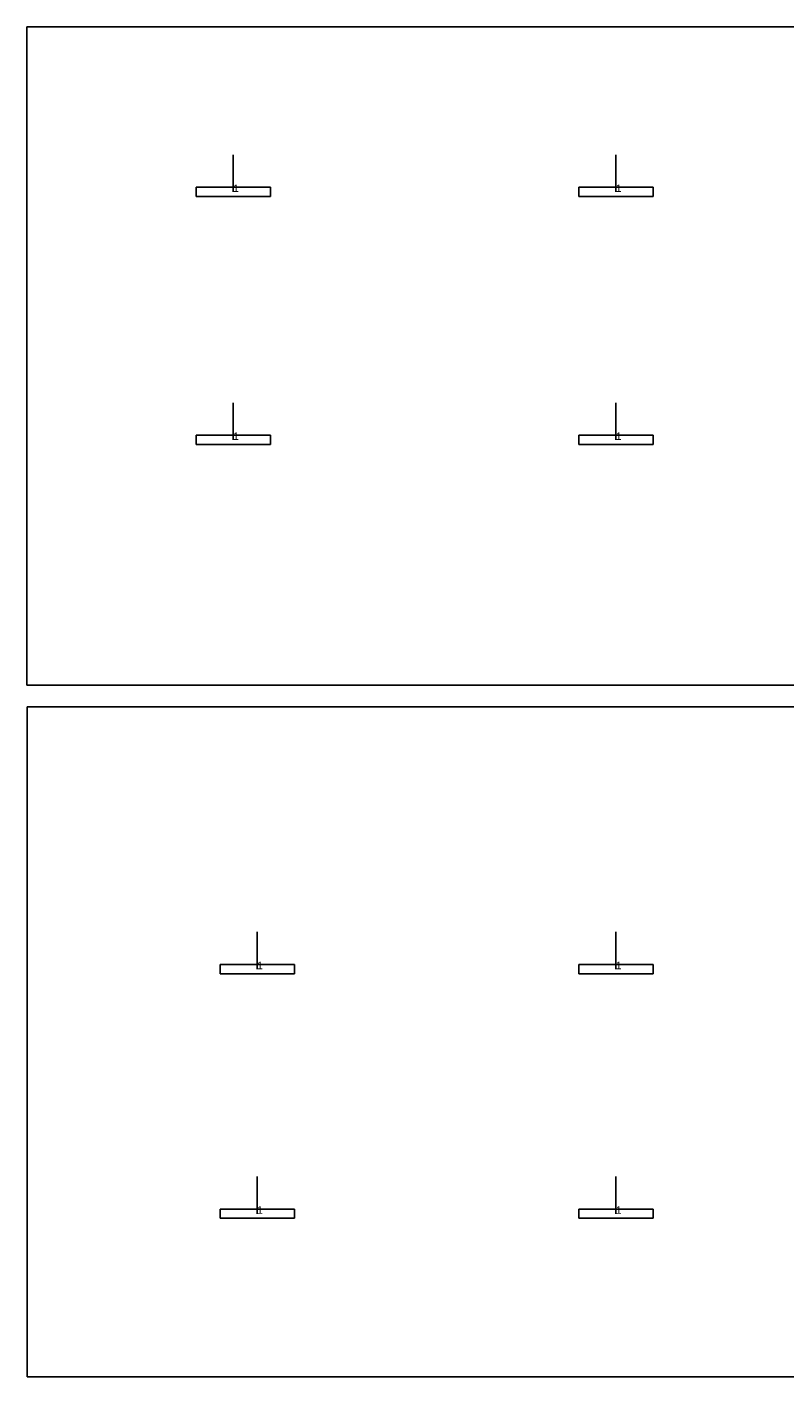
# Model space of a CAD drawing. Extents: x 185653 to 266956, y -482042 to -463482.
# Tile 1 of 6: x 185653 to 195837, y -482042 to -463882. Entities that reach past the tile are written whole.
import ezdxf

# ---------------------------------------------------------------- set-up
doc = ezdxf.new("R2010")
doc.units = 0
doc.header["$MEASUREMENT"] = 0
for name, color, linetype in [('DLXFURN', 5, 'Continuous'), ('DLXLUM', 2, 'Continuous'), ('DLXLUMEX', 2, 'Continuous')]:
    doc.layers.add(name, color=color, linetype=linetype)

# ---------------------------------------------------------------- blocks, each defined once
blk = doc.blocks.new('*U0')
at = {"color": 1}
blk.add_line((0, 0), (0, 500), dxfattribs=at)
for p, q in [((500, 62.5), (-500, 62.5)), ((-500, 62.5), (-500, -62.5)), ((-500, 62.5), (-500, -62.5)), ((-500, -62.5), (-500, 62.5)), ((-500, 62.5), (-500, 62.5)), ((500, 62.5), (-500, 62.5)), ((-500, 62.5), (-500, 62.5)), ((-500, 62.5), (500, 62.5)), ((-500, -62.5), (-500, 62.5)), ((-500, 62.5), (500, 62.5)), ((500, -62.5), (500, 62.5)), ((500, 62.5), (500, 62.5)), ((500, -62.5), (500, 62.5)), ((500, 62.5), (500, 62.5)), ((500, 62.5), (500, -62.5)), ((500, 62.5), (500, -62.5)), ((-500, -62.5), (500, -62.5)), ((-500, -62.5), (500, -62.5)), ((500, -62.5), (-500, -62.5)), ((-500, -62.5), (-500, -62.5)), ((-500, -62.5), (-500, -62.5)), ((500, -62.5), (-500, -62.5)), ((500, -62.5), (500, -62.5)), ((500, -62.5), (500, -62.5))]:
    blk.add_line(p, q)
at = {"layer": 'DLXLUMEX', "color": 7}
blk.add_text('1', height=100, dxfattribs=at).set_placement((0, 0))
blk = doc.blocks.new('*U11')
at = {"color": 1}
blk.add_line((0, 0), (0, 500), dxfattribs=at)
for p, q in [((500, 62.5), (-500, 62.5)), ((-500, 62.5), (-500, -62.5)), ((-500, 62.5), (-500, -62.5)), ((-500, -62.5), (-500, 62.5)), ((-500, 62.5), (-500, 62.5)), ((500, 62.5), (-500, 62.5)), ((-500, 62.5), (-500, 62.5)), ((-500, 62.5), (500, 62.5)), ((-500, -62.5), (-500, 62.5)), ((-500, 62.5), (500, 62.5)), ((500, -62.5), (500, 62.5)), ((500, 62.5), (500, 62.5)), ((500, -62.5), (500, 62.5)), ((500, 62.5), (500, 62.5)), ((500, 62.5), (500, -62.5)), ((500, 62.5), (500, -62.5)), ((-500, -62.5), (500, -62.5)), ((-500, -62.5), (500, -62.5)), ((500, -62.5), (-500, -62.5)), ((-500, -62.5), (-500, -62.5)), ((-500, -62.5), (-500, -62.5)), ((500, -62.5), (-500, -62.5)), ((500, -62.5), (500, -62.5)), ((500, -62.5), (500, -62.5))]:
    blk.add_line(p, q)
at = {"layer": 'DLXLUMEX', "color": 7}
blk.add_text('1', height=100, dxfattribs=at).set_placement((0, 0))
blk = doc.blocks.new('*U22')
at = {"color": 1}
blk.add_line((0, 0), (0, 500), dxfattribs=at)
for p, q in [((500, 62.5), (-500, 62.5)), ((-500, 62.5), (-500, -62.5)), ((-500, 62.5), (-500, -62.5)), ((-500, -62.5), (-500, 62.5)), ((-500, 62.5), (-500, 62.5)), ((500, 62.5), (-500, 62.5)), ((-500, 62.5), (-500, 62.5)), ((-500, 62.5), (500, 62.5)), ((-500, -62.5), (-500, 62.5)), ((-500, 62.5), (500, 62.5)), ((500, -62.5), (500, 62.5)), ((500, 62.5), (500, 62.5)), ((500, -62.5), (500, 62.5)), ((500, 62.5), (500, 62.5)), ((500, 62.5), (500, -62.5)), ((500, 62.5), (500, -62.5)), ((-500, -62.5), (500, -62.5)), ((-500, -62.5), (500, -62.5)), ((500, -62.5), (-500, -62.5)), ((-500, -62.5), (-500, -62.5)), ((-500, -62.5), (-500, -62.5)), ((500, -62.5), (-500, -62.5)), ((500, -62.5), (500, -62.5)), ((500, -62.5), (500, -62.5))]:
    blk.add_line(p, q)
at = {"layer": 'DLXLUMEX', "color": 7}
blk.add_text('1', height=100, dxfattribs=at).set_placement((0, 0))
blk = doc.blocks.new('*U33')
at = {"color": 1}
blk.add_line((0, 0), (0, 500), dxfattribs=at)
for p, q in [((500, 62.5), (-500, 62.5)), ((-500, 62.5), (-500, -62.5)), ((-500, 62.5), (-500, -62.5)), ((-500, -62.5), (-500, 62.5)), ((-500, 62.5), (-500, 62.5)), ((500, 62.5), (-500, 62.5)), ((-500, 62.5), (-500, 62.5)), ((-500, 62.5), (500, 62.5)), ((-500, -62.5), (-500, 62.5)), ((-500, 62.5), (500, 62.5)), ((500, -62.5), (500, 62.5)), ((500, 62.5), (500, 62.5)), ((500, -62.5), (500, 62.5)), ((500, 62.5), (500, 62.5)), ((500, 62.5), (500, -62.5)), ((500, 62.5), (500, -62.5)), ((-500, -62.5), (500, -62.5)), ((-500, -62.5), (500, -62.5)), ((500, -62.5), (-500, -62.5)), ((-500, -62.5), (-500, -62.5)), ((-500, -62.5), (-500, -62.5)), ((500, -62.5), (-500, -62.5)), ((500, -62.5), (500, -62.5)), ((500, -62.5), (500, -62.5))]:
    blk.add_line(p, q)
at = {"layer": 'DLXLUMEX', "color": 7}
blk.add_text('1', height=100, dxfattribs=at).set_placement((0, 0))
blk = doc.blocks.new('*U44')
at = {"color": 1}
blk.add_line((0, 0), (0, 500), dxfattribs=at)
for p, q in [((500, 62.5), (-500, 62.5)), ((-500, 62.5), (-500, -62.5)), ((-500, 62.5), (-500, -62.5)), ((-500, -62.5), (-500, 62.5)), ((-500, 62.5), (-500, 62.5)), ((500, 62.5), (-500, 62.5)), ((-500, 62.5), (-500, 62.5)), ((-500, 62.5), (500, 62.5)), ((-500, -62.5), (-500, 62.5)), ((-500, 62.5), (500, 62.5)), ((500, -62.5), (500, 62.5)), ((500, 62.5), (500, 62.5)), ((500, -62.5), (500, 62.5)), ((500, 62.5), (500, 62.5)), ((500, 62.5), (500, -62.5)), ((500, 62.5), (500, -62.5)), ((-500, -62.5), (500, -62.5)), ((-500, -62.5), (500, -62.5)), ((500, -62.5), (-500, -62.5)), ((-500, -62.5), (-500, -62.5)), ((-500, -62.5), (-500, -62.5)), ((500, -62.5), (-500, -62.5)), ((500, -62.5), (500, -62.5)), ((500, -62.5), (500, -62.5))]:
    blk.add_line(p, q)
at = {"layer": 'DLXLUMEX', "color": 7}
blk.add_text('1', height=100, dxfattribs=at).set_placement((0, 0))
blk = doc.blocks.new('*U47')
at = {"color": 1}
blk.add_line((0, 0), (0, 500), dxfattribs=at)
for p, q in [((500, 62.5), (-500, 62.5)), ((-500, 62.5), (-500, -62.5)), ((-500, 62.5), (-500, -62.5)), ((-500, -62.5), (-500, 62.5)), ((-500, 62.5), (-500, 62.5)), ((500, 62.5), (-500, 62.5)), ((-500, 62.5), (-500, 62.5)), ((-500, 62.5), (500, 62.5)), ((-500, -62.5), (-500, 62.5)), ((-500, 62.5), (500, 62.5)), ((500, -62.5), (500, 62.5)), ((500, 62.5), (500, 62.5)), ((500, -62.5), (500, 62.5)), ((500, 62.5), (500, 62.5)), ((500, 62.5), (500, -62.5)), ((500, 62.5), (500, -62.5)), ((-500, -62.5), (500, -62.5)), ((-500, -62.5), (500, -62.5)), ((500, -62.5), (-500, -62.5)), ((-500, -62.5), (-500, -62.5)), ((-500, -62.5), (-500, -62.5)), ((500, -62.5), (-500, -62.5)), ((500, -62.5), (500, -62.5)), ((500, -62.5), (500, -62.5))]:
    blk.add_line(p, q)
at = {"layer": 'DLXLUMEX', "color": 7}
blk.add_text('1', height=100, dxfattribs=at).set_placement((0, 0))
blk = doc.blocks.new('*U17')
at = {"color": 1}
blk.add_line((0, 0), (0, 500), dxfattribs=at)
for p, q in [((500, 62.5), (-500, 62.5)), ((-500, 62.5), (-500, -62.5)), ((-500, 62.5), (-500, -62.5)), ((-500, -62.5), (-500, 62.5)), ((-500, 62.5), (-500, 62.5)), ((500, 62.5), (-500, 62.5)), ((-500, 62.5), (-500, 62.5)), ((-500, 62.5), (500, 62.5)), ((-500, -62.5), (-500, 62.5)), ((-500, 62.5), (500, 62.5)), ((500, -62.5), (500, 62.5)), ((500, 62.5), (500, 62.5)), ((500, -62.5), (500, 62.5)), ((500, 62.5), (500, 62.5)), ((500, 62.5), (500, -62.5)), ((500, 62.5), (500, -62.5)), ((-500, -62.5), (500, -62.5)), ((-500, -62.5), (500, -62.5)), ((500, -62.5), (-500, -62.5)), ((-500, -62.5), (-500, -62.5)), ((-500, -62.5), (-500, -62.5)), ((500, -62.5), (-500, -62.5)), ((500, -62.5), (500, -62.5)), ((500, -62.5), (500, -62.5))]:
    blk.add_line(p, q)
at = {"layer": 'DLXLUMEX', "color": 7}
blk.add_text('1', height=100, dxfattribs=at).set_placement((0, 0))
blk = doc.blocks.new('*U18')
at = {"color": 1}
blk.add_line((0, 0), (0, 500), dxfattribs=at)
for p, q in [((500, 62.5), (-500, 62.5)), ((-500, 62.5), (-500, -62.5)), ((-500, 62.5), (-500, -62.5)), ((-500, -62.5), (-500, 62.5)), ((-500, 62.5), (-500, 62.5)), ((500, 62.5), (-500, 62.5)), ((-500, 62.5), (-500, 62.5)), ((-500, 62.5), (500, 62.5)), ((-500, -62.5), (-500, 62.5)), ((-500, 62.5), (500, 62.5)), ((500, -62.5), (500, 62.5)), ((500, 62.5), (500, 62.5)), ((500, -62.5), (500, 62.5)), ((500, 62.5), (500, 62.5)), ((500, 62.5), (500, -62.5)), ((500, 62.5), (500, -62.5)), ((-500, -62.5), (500, -62.5)), ((-500, -62.5), (500, -62.5)), ((500, -62.5), (-500, -62.5)), ((-500, -62.5), (-500, -62.5)), ((-500, -62.5), (-500, -62.5)), ((500, -62.5), (-500, -62.5)), ((500, -62.5), (500, -62.5)), ((500, -62.5), (500, -62.5))]:
    blk.add_line(p, q)
at = {"layer": 'DLXLUMEX', "color": 7}
blk.add_text('1', height=100, dxfattribs=at).set_placement((0, 0))
blk = doc.blocks.new('*U43')
for p, q in [((-29802, -4490), (-29802, 4362)), ((-29802, 4362), (30033, 4362)), ((30033, -4490), (-29802, -4490))]:
    blk.add_line(p, q)
blk = doc.blocks.new('*U45')
for p, q in [((-29820, -4479), (-29820, 4537)), ((-29820, 4537), (30015, 4537)), ((30015, -4479), (-29820, -4479))]:
    blk.add_line(p, q)

msp = doc.modelspace()

# ---------------------------------------------------------------- block references
at = {"layer": 'DLXFURN'}
for name, p in [('*U43', (215455, -468244, -60)), ('*U45', (215474, -477563, -60))]:
    msp.add_blockref(name, p, dxfattribs=at)
at = {"layer": 'DLXLUM'}
for name, p in [('*U11', (188429, -466101, -60)), ('*U47', (193576, -466101, -60)), ('*U0', (188429, -469436, -60)), ('*U44', (193576, -469436, -60)), ('*U33', (188750, -476556, -60)), ('*U18', (193576, -476556, -60)), ('*U22', (188750, -479845, -60)), ('*U17', (193576, -479845, -60))]:
    msp.add_blockref(name, p, dxfattribs=at)

doc.saveas('drawing.dxf')
